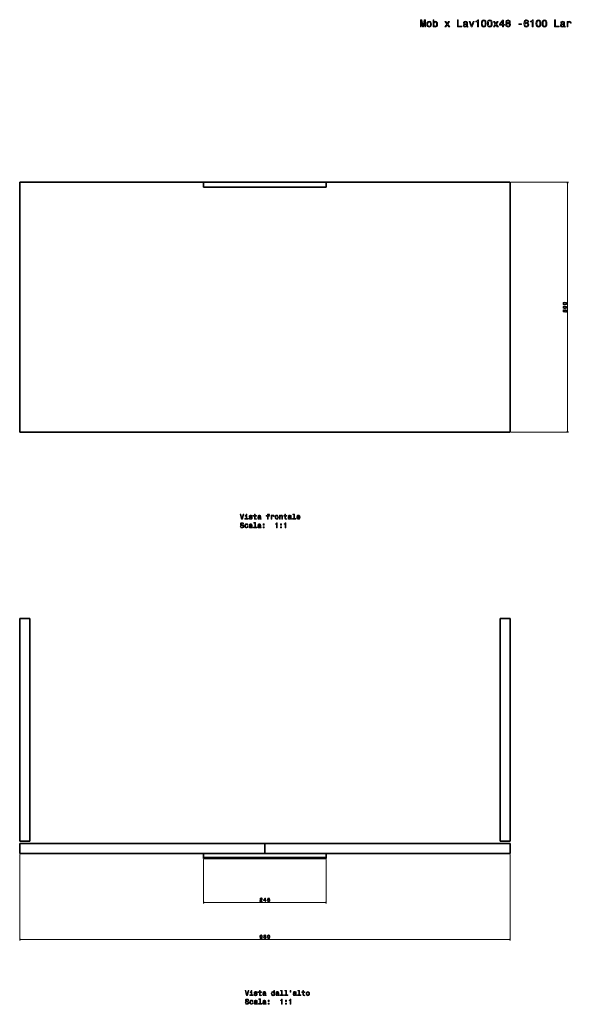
# Model space of a CAD drawing. Extents: x 104 to 2246, y -100 to 1869.
# Tile 1 of 2: x 104 to 1207, y -100 to 1869. Entities that reach past the tile are written whole.
import ezdxf

# ---------------------------------------------------------------- set-up
doc = ezdxf.new("R2010")
doc.units = 0

msp = doc.modelspace()

# ---------------------------------------------------------------- linework, layer by layer
at = {"color": 7, "lineweight": 35}
for p, q in [((594.5, 1544.4), (104.5, 1544.4)), ((594.5, 1544.4), (104.5, 1544.4)), ((104.5, 1544.4), (594.5, 1544.4)), ((104.5, 1044.4), (104.5, 1544.4)), ((104.5, 1544.4), (104.5, 1044.4)), ((104.5, 1544.4), (124.5, 1544.4)), ((124.5, 1544.4), (104.5, 1544.4)), ((717, 1544.4), (472, 1544.4)), ((472, 1544.4), (717, 1544.4)), ((717, 1544.4), (472, 1544.4)), ((1084.5, 1544.4), (594.5, 1544.4)), ((1084.5, 1544.4), (594.5, 1544.4)), ((594.5, 1544.4), (1084.5, 1544.4)), ((1064.5, 1544.4), (1084.5, 1544.4)), ((1084.5, 1544.4), (1064.5, 1544.4)), ((1084.5, 1044.4), (1084.5, 1544.4)), ((1084.5, 1044.4), (1084.5, 1544.4)), ((1084.5, 1544.4), (1084.5, 1044.4)), ((1084.5, 1544.4), (1084.5, 1044.4)), ((1084.5, 1044.4), (1084.5, 1544.4)), ((472, 1534.4), (717, 1534.4)), ((717, 1534.4), (472, 1534.4)), ((594.5, 1044.4), (104.5, 1044.4)), ((104.5, 1044.4), (594.5, 1044.4)), ((594.5, 1044.4), (1084.5, 1044.4)), ((1084.5, 1044.4), (594.5, 1044.4)), ((104.5, 671.8), (104.5, 226.8)), ((104.5, 226.8), (104.5, 671.8)), ((104.5, 671.8), (124.5, 671.8)), ((124.5, 671.8), (104.5, 671.8)), ((124.5, 226.8), (124.5, 671.8)), ((124.5, 226.8), (124.5, 671.8)), ((124.5, 671.8), (124.5, 226.8)), ((1064.5, 671.8), (1064.5, 226.8)), ((1064.5, 226.8), (1064.5, 671.8)), ((1064.5, 671.8), (1084.5, 671.8)), ((1084.5, 671.8), (1064.5, 671.8)), ((1084.5, 226.8), (1084.5, 671.8)), ((1084.5, 226.8), (1084.5, 671.8)), ((1084.5, 671.8), (1084.5, 226.8)), ((104.5, 226.8), (124.5, 226.8)), ((104.5, 226.8), (124.5, 226.8)), ((124.5, 226.8), (104.5, 226.8)), ((104.5, 221.8), (104.5, 201.8)), ((104.5, 221.8), (594.5, 221.8)), ((104.5, 201.8), (104.5, 221.8)), ((594.5, 221.8), (104.5, 221.8)), ((594.5, 221.8), (594.5, 201.8)), ((1084.5, 221.8), (594.5, 221.8)), ((594.5, 221.8), (1084.5, 221.8)), ((594.5, 201.8), (594.5, 221.8)), ((1064.5, 226.8), (1084.5, 226.8)), ((1064.5, 226.8), (1084.5, 226.8)), ((1084.5, 226.8), (1064.5, 226.8)), ((1084.5, 201.8), (1084.5, 221.8)), ((1084.5, 221.8), (1084.5, 201.8)), ((1084.5, 201.8), (1084.5, 221.8)), ((104.5, 201.8), (472, 201.8)), ((594.5, 201.8), (104.5, 201.8)), ((104.5, 201.8), (594.5, 201.8)), ((717, 201.8), (472, 201.8)), ((472, 201.8), (717, 201.8)), ((594.5, 201.8), (1084.5, 201.8)), ((1084.5, 201.8), (594.5, 201.8)), ((717, 201.8), (1084.5, 201.8)), ((717, 193.8), (472, 193.8)), ((472, 193.8), (717, 193.8)), ((717, 191.8), (472, 191.8)), ((472, 191.8), (717, 191.8)), ((472, 191.8), (717, 191.8))]:
    msp.add_line(p, q, dxfattribs=at)
at = {"color": 7, "lineweight": 35, "ltscale": 0.25}
for p, q in [((472, 1534.4), (472, 1544.4)), ((472, 1544.4), (472, 1534.4)), ((717, 1544.4), (717, 1534.4)), ((717, 1534.4), (717, 1544.4)), ((717, 191.8), (717, 201.8))]:
    msp.add_line(p, q, dxfattribs=at)
at = {"color": 7, "lineweight": 35, "ltscale": 0.05}
for p, q in [((717, 1542.4), (717, 1544.4)), ((472, 191.8), (472, 193.8)), ((472, 193.8), (472, 191.8)), ((717, 193.8), (717, 191.8)), ((717, 191.8), (717, 193.8))]:
    msp.add_line(p, q, dxfattribs=at)
at = {"color": 7, "lineweight": 35, "ltscale": 0.2}
for p, q in [((717, 1534.4), (717, 1542.4)), ((472, 193.8), (472, 201.8)), ((472, 201.8), (472, 193.8)), ((717, 201.8), (717, 193.8)), ((717, 193.8), (717, 201.8))]:
    msp.add_line(p, q, dxfattribs=at)
at = {"color": 7, "lineweight": 13}
for p, q in [((1086.5, 1544.4), (1201.5, 1544.4)), ((1199.5, 1544.4), (1199.5, 1044.4)), ((1086.5, 1044.4), (1201.5, 1044.4)), ((104.5, 199.8), (104.5, 28)), ((1084.5, 199.8), (1084.5, 28)), ((472, 189.8), (472, 102)), ((717, 189.8), (717, 102)), ((472, 104), (717, 104)), ((104.5, 30), (1084.5, 30))]:
    msp.add_line(p, q, dxfattribs=at)
for points in [[(905.5, 1855), (907.1, 1855), (907.1, 1867.7), (909.7, 1855), (911.4, 1855), (914, 1867.7), (914, 1855), (915.6, 1855), (915.6, 1869), (913.2, 1869), (910.6, 1856.6), (908, 1869), (905.5, 1869)], [(918, 1860.4), (918.3, 1857.9), (919.3, 1856.1), (920.7, 1855), (922.7, 1854.6), (924.7, 1855), (926.1, 1856.1), (927.1, 1857.9), (927.4, 1860.4), (927.1, 1862.9), (926.1, 1864.7), (924.7, 1865.8), (922.7, 1866.2), (920.7, 1865.8), (919.3, 1864.7), (918.3, 1862.9)], [(919.8, 1860.4), (920, 1862.2), (920.6, 1863.5), (921.5, 1864.3), (922.7, 1864.6), (923.9, 1864.3), (924.8, 1863.6), (925.4, 1862.2), (925.6, 1860.4), (925.4, 1858.6), (924.8, 1857.2), (923.9, 1856.4), (922.7, 1856.2), (921.5, 1856.4), (920.6, 1857.2), (920, 1858.6)], [(932.4, 1856.7), (933.7, 1855.1), (935.5, 1854.6), (937.2, 1855), (938.5, 1856.1), (939.4, 1858), (939.7, 1860.4), (939.4, 1862.9), (938.5, 1864.7), (937.2, 1865.8), (935.5, 1866.2), (933.7, 1865.7), (933, 1865), (932.4, 1864.2), (932.4, 1869.5), (930.6, 1869.5), (930.6, 1855), (932.4, 1855)], [(937.9, 1860.4), (937.7, 1858.6), (937.1, 1857.3), (936.3, 1856.5), (935.2, 1856.2), (934, 1856.5), (933.1, 1857.3), (932.6, 1858.6), (932.4, 1860.4), (932.6, 1862.2), (933.1, 1863.5), (934, 1864.3), (935.2, 1864.6), (936.3, 1864.3), (937.1, 1863.5), (937.7, 1862.2)], [(956.3, 1855), (959, 1859.2), (961.9, 1855), (964.1, 1855), (960.2, 1860.6), (963.8, 1865.8), (961.8, 1865.8), (959.1, 1861.9), (956.5, 1865.8), (954.4, 1865.8), (958, 1860.6), (954.2, 1855)], [(979.3, 1855), (988.3, 1855), (988.3, 1856.7), (981.2, 1856.7), (981.2, 1869), (979.3, 1869)], [(997.8, 1856.4), (997.8, 1856.3), (997.9, 1855.7), (998.2, 1855.2), (999.5, 1854.8), (1000.5, 1854.9), (1000.5, 1856.3), (1000.1, 1856.3), (999.5, 1856.5), (999.4, 1857.3), (999.4, 1862.9), (999.2, 1864.4), (998.5, 1865.4), (997.2, 1866), (995.5, 1866.2), (993.8, 1866), (992.6, 1865.3), (991.8, 1864.2), (991.5, 1862.8), (991.5, 1862.7), (993.1, 1862.7), (993.2, 1863.5), (993.7, 1864.1), (994.4, 1864.5), (995.4, 1864.6), (996.4, 1864.5), (997.1, 1864.2), (997.6, 1863.7), (997.7, 1863), (997.6, 1862.1), (997.3, 1861.7), (996.5, 1861.5), (995, 1861.3), (993.2, 1861), (992, 1860.3), (991.3, 1859.3), (991.1, 1857.8), (991.3, 1856.5), (991.9, 1855.5), (992.9, 1854.9), (994.3, 1854.7), (996.2, 1855.1)], [(997.6, 1858.8), (997.4, 1857.7), (996.8, 1856.9), (995.8, 1856.4), (994.6, 1856.2), (993.8, 1856.3), (993.3, 1856.6), (992.9, 1857.2), (992.8, 1858), (992.9, 1858.7), (993.2, 1859.2), (994.5, 1859.8), (996.2, 1860), (997.6, 1860.5)], [(1006.8, 1855), (1008.7, 1855), (1012.6, 1865.8), (1010.8, 1865.8), (1007.7, 1857.1), (1004.6, 1865.8), (1002.8, 1865.8)], [(1019.5, 1855), (1021.3, 1855), (1021.3, 1869.1), (1020, 1869.1), (1019.6, 1867.9), (1018.9, 1867), (1017.8, 1866.5), (1016.2, 1866.4), (1016.2, 1865), (1019.5, 1865)], [(1027.2, 1861.8), (1027.5, 1858.7), (1028.4, 1856.4), (1029.9, 1855), (1032, 1854.6), (1034.1, 1855), (1035.6, 1856.4), (1036.5, 1858.7), (1036.9, 1861.8), (1036.5, 1865), (1036.1, 1866.2), (1035.6, 1867.3), (1034.1, 1868.6), (1032, 1869.1), (1029.9, 1868.6), (1028.4, 1867.2), (1027.5, 1865)], [(1029.1, 1861.8), (1029.2, 1864.3), (1029.8, 1866), (1030.7, 1867.1), (1032, 1867.4), (1033.3, 1867.1), (1034.3, 1866), (1034.8, 1864.3), (1034.9, 1861.8), (1034.8, 1859.4), (1034.3, 1857.6), (1033.3, 1856.6), (1032, 1856.2), (1030.7, 1856.6), (1029.8, 1857.6), (1029.2, 1859.4)], [(1039.3, 1861.8), (1039.6, 1858.7), (1040.5, 1856.4), (1042.1, 1855), (1044.2, 1854.6), (1046.2, 1855), (1047.7, 1856.4), (1048.7, 1858.7), (1049, 1861.8), (1048.7, 1865), (1048.3, 1866.2), (1047.7, 1867.3), (1046.2, 1868.6), (1044.2, 1869.1), (1042.1, 1868.6), (1040.5, 1867.2), (1039.6, 1865)], [(1041.2, 1861.8), (1041.4, 1864.3), (1041.9, 1866), (1042.8, 1867.1), (1044.2, 1867.4), (1045.5, 1867.1), (1046.4, 1866), (1046.9, 1864.3), (1047.1, 1861.8), (1046.9, 1859.4), (1046.4, 1857.6), (1045.5, 1856.6), (1044.2, 1856.2), (1042.8, 1856.6), (1041.9, 1857.6), (1041.4, 1859.4)], [(1053.4, 1855), (1056.2, 1859.2), (1059.1, 1855), (1061.2, 1855), (1057.3, 1860.6), (1061, 1865.8), (1058.9, 1865.8), (1056.3, 1861.9), (1053.6, 1865.8), (1051.5, 1865.8), (1055.1, 1860.6), (1051.3, 1855)], [(1069.6, 1855), (1071.4, 1855), (1071.4, 1858.5), (1073.4, 1858.5), (1073.4, 1860.1), (1071.4, 1860.1), (1071.4, 1868.7), (1069.5, 1868.7), (1063.4, 1860.2), (1063.4, 1858.5), (1069.6, 1858.5)], [(1065.1, 1860.1), (1069.6, 1866.3), (1069.6, 1860.1)], [(1078.1, 1862.5), (1077.1, 1862), (1076.4, 1861.2), (1075.9, 1860.2), (1075.8, 1859), (1076.1, 1857.2), (1077, 1855.8), (1078.5, 1854.9), (1080.6, 1854.6), (1082.6, 1854.9), (1084.1, 1855.8), (1085.1, 1857.2), (1085.4, 1859), (1085.2, 1860.2), (1084.8, 1861.2), (1084.1, 1862), (1083.1, 1862.5), (1083.9, 1863), (1084.5, 1863.7), (1084.8, 1864.5), (1084.9, 1865.5), (1084.6, 1866.9), (1083.8, 1868.1), (1082.4, 1868.8), (1080.6, 1869.1), (1078.8, 1868.8), (1077.4, 1868.1), (1076.5, 1866.9), (1076.2, 1865.5), (1076.3, 1864.5), (1076.7, 1863.7)], [(1077.7, 1859), (1077.9, 1860.1), (1078.5, 1860.9), (1079.4, 1861.4), (1080.6, 1861.6), (1081.8, 1861.4), (1082.7, 1860.9), (1083.3, 1860.1), (1083.5, 1859), (1083.3, 1857.9), (1082.7, 1857), (1081.8, 1856.5), (1080.6, 1856.3), (1079.4, 1856.5), (1078.5, 1857), (1077.9, 1857.9)], [(1078.1, 1865.3), (1078.3, 1866.2), (1078.8, 1866.9), (1079.6, 1867.3), (1080.6, 1867.5), (1081.6, 1867.3), (1082.4, 1866.9), (1082.8, 1866.2), (1083, 1865.3), (1082.8, 1864.4), (1082.4, 1863.7), (1081.6, 1863.2), (1080.6, 1863.1), (1079.6, 1863.3), (1078.8, 1863.7), (1078.3, 1864.4)], [(1102.4, 1859.6), (1107.3, 1859.6), (1107.3, 1861.2), (1102.4, 1861.2)], [(1121.9, 1865.2), (1121.5, 1866.8), (1120.6, 1868.1), (1119.2, 1868.8), (1117.4, 1869.1), (1116.3, 1868.9), (1115.2, 1868.6), (1114.3, 1867.9), (1113.6, 1867.1), (1112.9, 1865.9), (1112.5, 1864.6), (1112.2, 1863), (1112.1, 1861.2), (1112.5, 1858.3), (1113.5, 1856.3), (1115, 1855), (1117.2, 1854.6), (1119.2, 1854.9), (1120.7, 1855.9), (1121.6, 1857.4), (1122, 1859.3), (1121.6, 1861.2), (1120.7, 1862.7), (1119.3, 1863.6), (1117.5, 1863.9), (1115.6, 1863.5), (1114.2, 1862.4), (1114.5, 1864.6), (1115.1, 1866.2), (1116.1, 1867.1), (1117.5, 1867.5), (1118.5, 1867.3), (1119.2, 1866.9), (1119.7, 1866.2), (1120, 1865.2)], [(1120, 1859.3), (1119.8, 1858), (1119.2, 1857), (1118.3, 1856.4), (1117.2, 1856.2), (1116, 1856.4), (1115.1, 1857), (1114.5, 1858), (1114.3, 1859.2), (1114.5, 1860.5), (1115.1, 1861.4), (1116, 1862), (1117.3, 1862.3), (1118.4, 1862), (1119.2, 1861.5), (1119.8, 1860.5)], [(1128.8, 1855), (1130.6, 1855), (1130.6, 1869.1), (1129.3, 1869.1), (1128.9, 1867.9), (1128.2, 1867), (1127.1, 1866.5), (1125.5, 1866.4), (1125.5, 1865), (1128.8, 1865)], [(1136.4, 1861.8), (1136.8, 1858.7), (1137.7, 1856.4), (1139.2, 1855), (1141.3, 1854.6), (1143.4, 1855), (1144.9, 1856.4), (1145.8, 1858.7), (1146.2, 1861.8), (1145.8, 1865), (1145.4, 1866.2), (1144.9, 1867.3), (1143.4, 1868.6), (1141.3, 1869.1), (1139.2, 1868.6), (1137.7, 1867.2), (1136.8, 1865)], [(1138.4, 1861.8), (1138.5, 1864.3), (1139.1, 1866), (1140, 1867.1), (1141.3, 1867.4), (1142.6, 1867.1), (1143.5, 1866), (1144.1, 1864.3), (1144.2, 1861.8), (1144.1, 1859.4), (1143.5, 1857.6), (1142.6, 1856.6), (1141.3, 1856.2), (1140, 1856.6), (1139.1, 1857.6), (1138.5, 1859.4)], [(1148.6, 1861.8), (1148.9, 1858.7), (1149.8, 1856.4), (1151.4, 1855), (1153.5, 1854.6), (1155.5, 1855), (1157, 1856.4), (1158, 1858.7), (1158.3, 1861.8), (1158, 1865), (1157.6, 1866.2), (1157, 1867.3), (1155.5, 1868.6), (1153.5, 1869.1), (1151.4, 1868.6), (1149.8, 1867.2), (1148.9, 1865)], [(1150.5, 1861.8), (1150.7, 1864.3), (1151.2, 1866), (1152.1, 1867.1), (1153.5, 1867.4), (1154.8, 1867.1), (1155.7, 1866), (1156.2, 1864.3), (1156.4, 1861.8), (1156.2, 1859.4), (1155.7, 1857.6), (1154.8, 1856.6), (1153.5, 1856.2), (1152.1, 1856.6), (1151.2, 1857.6), (1150.7, 1859.4)], [(1173.6, 1855), (1182.6, 1855), (1182.6, 1856.7), (1175.5, 1856.7), (1175.5, 1869), (1173.6, 1869)], [(1192.1, 1856.4), (1192.1, 1856.3), (1192.2, 1855.7), (1192.5, 1855.2), (1193.8, 1854.8), (1194.8, 1854.9), (1194.8, 1856.3), (1194.4, 1856.3), (1193.8, 1856.5), (1193.7, 1857.3), (1193.7, 1862.9), (1193.5, 1864.4), (1192.8, 1865.4), (1191.5, 1866), (1189.8, 1866.2), (1188.1, 1866), (1186.9, 1865.3), (1186.1, 1864.2), (1185.8, 1862.8), (1185.8, 1862.7), (1187.4, 1862.7), (1187.5, 1863.5), (1188, 1864.1), (1188.7, 1864.5), (1189.7, 1864.6), (1190.7, 1864.5), (1191.4, 1864.2), (1191.9, 1863.7), (1192, 1863), (1191.9, 1862.1), (1191.6, 1861.7), (1190.8, 1861.5), (1189.3, 1861.3), (1187.5, 1861), (1186.3, 1860.3), (1185.6, 1859.3), (1185.4, 1857.8), (1185.6, 1856.5), (1186.2, 1855.5), (1187.2, 1854.9), (1188.6, 1854.7), (1190.5, 1855.1)], [(1191.9, 1858.8), (1191.7, 1857.7), (1191.1, 1856.9), (1190.1, 1856.4), (1188.9, 1856.2), (1188.1, 1856.3), (1187.6, 1856.6), (1187.2, 1857.2), (1187.1, 1858), (1187.2, 1858.7), (1187.5, 1859.2), (1188.8, 1859.8), (1190.5, 1860), (1191.9, 1860.5)], [(1198.5, 1855), (1200.3, 1855), (1200.3, 1861.2), (1200.5, 1862.7), (1201, 1863.7), (1201.9, 1864.4), (1203.1, 1864.6), (1204, 1864.5), (1204.7, 1864.1), (1205.1, 1863.4), (1205.2, 1862.5), (1207, 1862.5), (1206.8, 1864.1), (1206.1, 1865.3), (1205, 1866), (1203.5, 1866.2), (1202.4, 1866), (1201.5, 1865.6), (1200.8, 1865), (1200.1, 1864), (1200.1, 1865.8), (1198.5, 1865.8)], [(1194.1, 1299.5), (1195.7, 1299.6), (1196.8, 1300.1), (1197.5, 1300.8), (1197.7, 1301.9), (1197.5, 1302.9), (1196.8, 1303.7), (1195.7, 1304.1), (1194.1, 1304.3), (1192.5, 1304.1), (1191.9, 1304), (1191.4, 1303.7), (1190.7, 1302.9), (1190.5, 1301.9), (1190.7, 1300.8), (1191.4, 1300.1), (1192.5, 1299.6)], [(1194.1, 1300.4), (1192.9, 1300.5), (1192, 1300.8), (1191.5, 1301.2), (1191.3, 1301.9), (1191.5, 1302.6), (1192, 1303), (1192.9, 1303.3), (1194.1, 1303.3), (1195.3, 1303.3), (1196.2, 1303), (1196.7, 1302.6), (1196.9, 1301.9), (1196.7, 1301.2), (1196.2, 1300.8), (1195.3, 1300.5)], [(1194.1, 1292), (1195.7, 1292.1), (1196.8, 1292.6), (1197.5, 1293.4), (1197.7, 1294.4), (1197.5, 1295.5), (1196.8, 1296.2), (1195.7, 1296.7), (1194.1, 1296.8), (1192.5, 1296.7), (1191.9, 1296.5), (1191.4, 1296.2), (1190.7, 1295.5), (1190.5, 1294.4), (1190.7, 1293.4), (1191.4, 1292.6), (1192.5, 1292.1)], [(1195.7, 1284.4), (1196.5, 1284.7), (1197.2, 1285.2), (1197.6, 1285.9), (1197.7, 1286.8), (1197.5, 1287.8), (1197, 1288.6), (1196.3, 1289.1), (1195.3, 1289.3), (1194.3, 1289.2), (1193.6, 1288.7), (1193.1, 1287.9), (1192.9, 1286.9), (1193.1, 1286.2), (1193.4, 1285.6), (1191.5, 1285.9), (1191.5, 1288.9), (1190.7, 1288.9), (1190.7, 1285.2), (1194.4, 1284.6), (1194.4, 1285.4), (1193.9, 1286), (1193.7, 1286.8), (1193.8, 1287.4), (1194.2, 1287.9), (1194.7, 1288.2), (1195.3, 1288.3), (1195.9, 1288.2), (1196.4, 1287.9), (1196.7, 1287.4), (1196.9, 1286.8), (1196.8, 1286.2), (1196.6, 1285.8), (1196.2, 1285.5), (1195.7, 1285.4)], [(1194.1, 1293), (1192.9, 1293), (1192, 1293.3), (1191.5, 1293.7), (1191.3, 1294.4), (1191.5, 1295.1), (1192, 1295.5), (1192.9, 1295.8), (1194.1, 1295.9), (1195.3, 1295.8), (1196.2, 1295.5), (1196.7, 1295.1), (1196.9, 1294.4), (1196.7, 1293.7), (1196.2, 1293.3), (1195.3, 1293)], [(551.3, 880.6), (548.8, 872), (546.3, 880.6), (544.9, 880.6), (548.1, 870.5), (549.6, 870.5), (552.7, 880.6)], [(558.4, 871.6), (558.4, 878), (555.1, 878), (555.1, 876.9), (557.1, 876.9), (557.1, 871.6), (554.5, 871.6), (554.5, 870.5), (561, 870.5), (561, 871.6)], [(558.4, 880.9), (557.1, 880.9), (557.1, 879.4), (558.4, 879.4)], [(567, 875), (565.8, 875.3), (564.9, 875.7), (564.6, 876.3), (564.6, 876.8), (564.9, 877.2), (565.4, 877.4), (566.1, 877.5), (566.8, 877.4), (567.4, 877.1), (567.7, 876.7), (567.8, 876.2), (569.1, 876.2), (569.1, 876.2), (568.9, 877.2), (568.3, 877.9), (567.4, 878.4), (566.1, 878.5), (564.9, 878.4), (564, 877.9), (563.5, 877.2), (563.3, 876.3), (563.4, 875.4), (563.8, 874.8), (564.5, 874.4), (565.5, 874.1), (566.9, 873.8), (567.7, 873.4), (568, 873.1), (568, 872.7), (567.9, 872.1), (567.6, 871.7), (567, 871.5), (566.3, 871.4), (565.5, 871.5), (564.9, 871.8), (564.5, 872.3), (564.3, 872.9), (563.1, 872.9), (563.3, 871.8), (563.9, 871), (564.8, 870.5), (566.1, 870.3), (567.5, 870.5), (568.5, 871), (569.1, 871.8), (569.3, 872.8), (569.2, 873.7), (568.7, 874.3), (568, 874.7)], [(573.6, 876.9), (573.6, 873.1), (573.7, 871.8), (574.1, 870.9), (574.9, 870.4), (576.2, 870.3), (577.7, 870.3), (577.7, 871.4), (576.6, 871.3), (575.7, 871.5), (575.1, 871.8), (574.9, 872.4), (574.8, 873.3), (574.8, 876.9), (577.7, 876.9), (577.7, 878), (574.8, 878), (574.8, 880.3), (573.6, 880.3), (573.6, 878), (571.4, 878), (571.4, 876.9)], [(585.1, 871.5), (585.1, 871.5), (585.2, 871), (585.4, 870.7), (586.3, 870.4), (587.1, 870.5), (587.1, 871.5), (586.7, 871.4), (586.3, 871.6), (586.3, 872.2), (586.3, 876.2), (586.1, 877.2), (585.6, 878), (584.7, 878.4), (583.5, 878.5), (582.3, 878.4), (581.4, 877.9), (580.8, 877.1), (580.6, 876.1), (580.6, 876), (581.8, 876), (581.9, 876.6), (582.2, 877.1), (582.7, 877.3), (583.4, 877.4), (584.1, 877.4), (584.6, 877.1), (584.9, 876.8), (585, 876.2), (585, 875.6), (584.8, 875.3), (584.2, 875.2), (583.1, 875.1), (581.9, 874.8), (581, 874.4), (580.5, 873.6), (580.3, 872.6), (580.5, 871.6), (580.9, 870.9), (581.6, 870.5), (582.6, 870.3), (584, 870.6)], [(585, 873.2), (584.8, 872.5), (584.4, 871.9), (583.7, 871.5), (582.8, 871.4), (582.3, 871.5), (581.9, 871.7), (581.6, 872.1), (581.6, 872.7), (581.6, 873.2), (581.9, 873.5), (582.8, 874), (584, 874.1), (585, 874.5)], [(599.7, 876.9), (599.7, 870.5), (600.9, 870.5), (600.9, 876.9), (603.8, 876.9), (603.8, 878), (600.9, 878), (600.9, 878.5), (601, 879.1), (601.4, 879.5), (601.9, 879.7), (602.7, 879.8), (603.8, 879.7), (603.8, 880.8), (602.4, 880.9), (601.2, 880.8), (600.3, 880.4), (599.8, 879.7), (599.7, 878.7), (599.7, 878), (597.3, 878), (597.3, 876.9)], [(607.1, 870.5), (608.3, 870.5), (608.3, 875), (608.4, 876), (608.8, 876.8), (609.5, 877.3), (610.3, 877.4), (611, 877.3), (611.4, 877), (611.7, 876.5), (611.8, 875.9), (613.1, 875.9), (612.9, 877), (612.5, 877.9), (611.7, 878.4), (610.6, 878.5), (609.8, 878.4), (609.2, 878.1), (608.6, 877.7), (608.2, 877), (608.2, 878.3), (607.1, 878.3)], [(614.9, 874.4), (615.1, 872.6), (615.8, 871.3), (616.8, 870.5), (618.2, 870.3), (619.6, 870.5), (620.7, 871.3), (621.3, 872.6), (621.6, 874.4), (621.3, 876.2), (620.7, 877.5), (619.6, 878.3), (618.2, 878.5), (616.8, 878.3), (615.8, 877.5), (615.1, 876.2)], [(616.2, 874.4), (616.3, 875.7), (616.7, 876.6), (617.4, 877.2), (618.2, 877.4), (619.1, 877.2), (619.7, 876.7), (620.1, 875.7), (620.3, 874.4), (620.1, 873.1), (619.7, 872.2), (619.1, 871.6), (618.2, 871.4), (617.4, 871.6), (616.7, 872.2), (616.3, 873.1)], [(623.9, 870.5), (625.2, 870.5), (625.2, 875), (625.3, 876), (625.7, 876.8), (626.4, 877.2), (627.3, 877.4), (627.9, 877.3), (628.4, 876.9), (628.6, 876.2), (628.7, 875.4), (628.7, 870.5), (629.9, 870.5), (629.9, 875.6), (629.9, 876.6), (629.6, 877.5), (628.8, 878.3), (627.4, 878.5), (626.7, 878.4), (626.1, 878.2), (625.6, 877.7), (625.1, 877.1), (625.1, 878.3), (623.9, 878.3)], [(634.3, 876.9), (634.3, 873.1), (634.4, 871.8), (634.8, 870.9), (635.6, 870.4), (637, 870.3), (638.5, 870.3), (638.5, 871.4), (637.4, 871.3), (636.4, 871.5), (635.8, 871.8), (635.6, 872.4), (635.6, 873.3), (635.6, 876.9), (638.5, 876.9), (638.5, 878), (635.6, 878), (635.6, 880.3), (634.3, 880.3), (634.3, 878), (632.1, 878), (632.1, 876.9)], [(645.9, 871.5), (645.9, 871.5), (645.9, 871), (646.2, 870.7), (647.1, 870.4), (647.8, 870.5), (647.8, 871.5), (647.5, 871.4), (647.1, 871.6), (647, 872.2), (647, 876.2), (646.8, 877.2), (646.3, 878), (645.4, 878.4), (644.2, 878.5), (643, 878.4), (642.1, 877.9), (641.5, 877.1), (641.3, 876.1), (641.3, 876), (642.5, 876), (642.6, 876.6), (642.9, 877.1), (643.4, 877.3), (644.2, 877.4), (644.9, 877.4), (645.4, 877.1), (645.7, 876.8), (645.8, 876.2), (645.7, 875.6), (645.5, 875.3), (644.9, 875.2), (643.8, 875.1), (642.6, 874.8), (641.7, 874.4), (641.2, 873.6), (641, 872.6), (641.2, 871.6), (641.6, 870.9), (642.3, 870.5), (643.3, 870.3), (644.7, 870.6)], [(645.7, 873.2), (645.6, 872.5), (645.1, 871.9), (644.4, 871.5), (643.5, 871.4), (643, 871.5), (642.6, 871.7), (642.4, 872.1), (642.3, 872.7), (642.4, 873.2), (642.6, 873.5), (643.5, 874), (644.7, 874.1), (645.7, 874.5)], [(652.5, 879.8), (652.5, 871.6), (649.9, 871.6), (649.9, 870.5), (656.3, 870.5), (656.3, 871.6), (653.7, 871.6), (653.7, 880.9), (650.5, 880.9), (650.5, 879.8)], [(659.7, 874), (664.8, 874), (664.8, 874.6), (664.6, 876.3), (664, 877.5), (662.9, 878.3), (661.6, 878.5), (660.3, 878.3), (659.3, 877.5), (658.6, 876.1), (658.4, 874.4), (658.6, 872.6), (659.3, 871.3), (660.3, 870.5), (661.6, 870.3), (662.7, 870.5), (663.6, 870.9), (664.3, 871.7), (664.7, 872.8), (663.4, 872.8), (663.2, 872.2), (662.8, 871.7), (661.7, 871.4), (660.9, 871.6), (660.3, 872.1), (659.9, 872.9), (659.7, 874)], [(659.7, 875.1), (659.9, 876.1), (660.3, 876.8), (660.9, 877.3), (661.6, 877.4), (662.4, 877.3), (663, 876.8), (663.4, 876.1), (663.5, 875.1)], [(546.6, 856.6), (545.2, 856.6), (545.5, 855), (546.3, 853.9), (547.4, 853.2), (548.9, 853), (550.4, 853.2), (551.5, 853.9), (552.2, 854.8), (552.4, 856.2), (552.2, 857.3), (551.6, 858.1), (550.6, 858.6), (549.3, 859), (548.2, 859.3), (547.5, 859.6), (547, 860), (546.9, 860.8), (547, 861.4), (547.4, 861.9), (548, 862.2), (548.8, 862.3), (549.6, 862.2), (550.2, 861.8), (550.6, 861.2), (550.8, 860.3), (552.2, 860.3), (552.2, 860.3), (551.9, 861.7), (551.2, 862.7), (550.2, 863.3), (548.7, 863.5), (547.4, 863.3), (546.4, 862.7), (545.8, 861.8), (545.6, 860.6), (545.7, 859.5), (546.3, 858.7), (547.2, 858.2), (548.3, 857.9), (549.5, 857.5), (550.4, 857.2), (550.9, 856.8), (551.1, 856), (550.9, 855.2), (550.5, 854.7), (549.8, 854.3), (548.9, 854.2), (547.9, 854.4), (547.2, 854.8), (546.7, 855.6)], [(559.5, 858.4), (560.7, 858.4), (560.5, 859.6), (559.8, 860.5), (558.9, 861.1), (557.6, 861.3), (556.2, 861), (555.2, 860.2), (554.5, 858.9), (554.3, 857.1), (554.5, 855.4), (555.1, 854.1), (556.2, 853.3), (557.6, 853), (558.8, 853.2), (559.8, 853.8), (560.4, 854.8), (560.7, 856), (559.5, 856), (559.3, 855.2), (558.9, 854.6), (558.3, 854.2), (557.6, 854.1), (556.7, 854.3), (556.1, 854.9), (555.7, 855.8), (555.6, 857.2), (555.7, 858.4), (556.1, 859.4), (556.8, 860), (557.6, 860.2), (558.4, 860), (558.9, 859.7), (559.3, 859.2)], [(567.8, 854.3), (567.8, 854.2), (567.9, 853.7), (568.1, 853.4), (569, 853.1), (569.7, 853.2), (569.7, 854.2), (569.4, 854.2), (569, 854.4), (568.9, 854.9), (568.9, 858.9), (568.8, 860), (568.2, 860.7), (567.4, 861.1), (566.1, 861.3), (564.9, 861.1), (564, 860.6), (563.5, 859.8), (563.3, 858.8), (563.3, 858.8), (564.4, 858.8), (564.5, 859.4), (564.8, 859.8), (565.4, 860), (566.1, 860.1), (566.8, 860.1), (567.3, 859.9), (567.6, 859.5), (567.7, 859), (567.6, 858.4), (567.4, 858.1), (566.8, 857.9), (565.8, 857.8), (564.5, 857.5), (563.6, 857.1), (563.1, 856.4), (563, 855.3), (563.1, 854.3), (563.5, 853.6), (564.3, 853.2), (565.3, 853), (566.6, 853.3)], [(567.7, 856), (567.5, 855.2), (567, 854.6), (566.3, 854.3), (565.5, 854.1), (564.9, 854.2), (564.5, 854.4), (564.3, 854.8), (564.2, 855.4), (564.3, 855.9), (564.5, 856.3), (565.4, 856.7), (566.6, 856.8), (567.7, 857.2)], [(574.4, 862.5), (574.4, 854.3), (571.8, 854.3), (571.8, 853.3), (578.3, 853.3), (578.3, 854.3), (575.7, 854.3), (575.7, 863.6), (572.4, 863.6), (572.4, 862.5)], [(585.1, 854.3), (585.1, 854.2), (585.2, 853.7), (585.4, 853.4), (586.3, 853.1), (587.1, 853.2), (587.1, 854.2), (586.7, 854.2), (586.3, 854.4), (586.3, 854.9), (586.3, 858.9), (586.1, 860), (585.6, 860.7), (584.7, 861.1), (583.5, 861.3), (582.3, 861.1), (581.4, 860.6), (580.8, 859.8), (580.6, 858.8), (580.6, 858.8), (581.8, 858.8), (581.9, 859.4), (582.2, 859.8), (582.7, 860), (583.4, 860.1), (584.1, 860.1), (584.6, 859.9), (584.9, 859.5), (585, 859), (585, 858.4), (584.8, 858.1), (584.2, 857.9), (583.1, 857.8), (581.9, 857.5), (581, 857.1), (580.5, 856.4), (580.3, 855.3), (580.5, 854.3), (580.9, 853.6), (581.6, 853.2), (582.6, 853), (584, 853.3)], [(585, 856), (584.8, 855.2), (584.4, 854.6), (583.7, 854.3), (582.8, 854.1), (582.3, 854.2), (581.9, 854.4), (581.6, 854.8), (581.6, 855.4), (581.6, 855.9), (581.9, 856.3), (582.8, 856.7), (584, 856.8), (585, 857.2)], [(591.2, 858.9), (593.2, 858.9), (593.2, 861), (591.2, 861)], [(591.2, 853.3), (593.2, 853.3), (593.2, 855.4), (591.2, 855.4)], [(618, 853.3), (619.3, 853.3), (619.3, 863.3), (618.3, 863.3), (618, 862.5), (617.5, 861.9), (616.7, 861.5), (615.6, 861.4), (615.6, 860.4), (618, 860.4)], [(625.9, 858.9), (627.9, 858.9), (627.9, 861), (625.9, 861)], [(625.9, 853.3), (627.9, 853.3), (627.9, 855.4), (625.9, 855.4)], [(635.3, 853.3), (636.6, 853.3), (636.6, 863.3), (635.7, 863.3), (635.4, 862.5), (634.9, 861.9), (634.1, 861.5), (633, 861.4), (633, 860.4), (635.3, 860.4)], [(584.6, 106), (589.4, 106), (589.4, 106.9), (585.6, 106.9), (585.8, 107.3), (586.2, 107.7), (587.3, 108.5), (587.9, 108.8), (588.5, 109.2), (589, 109.7), (589.3, 110.3), (589.4, 111), (589.2, 111.8), (588.7, 112.5), (588, 112.9), (587.1, 113.1), (586.1, 112.9), (585.4, 112.4), (584.9, 111.7), (584.7, 110.7), (584.7, 110.5), (585.6, 110.5), (585.6, 110.6), (585.7, 111.3), (586, 111.8), (586.4, 112.1), (587, 112.2), (587.6, 112.1), (588, 111.9), (588.3, 111.5), (588.4, 111), (588.3, 110.5), (588.2, 110.1), (587.8, 109.8), (587.4, 109.5), (586.8, 109.1), (585.8, 108.5), (585.1, 107.9), (584.7, 107.1), (584.6, 106)], [(595.1, 106), (596, 106), (596, 107.7), (597, 107.7), (597, 108.5), (596, 108.5), (596, 112.9), (595, 112.9), (592, 108.6), (592, 107.7), (595.1, 107.7)], [(592.8, 108.5), (595.1, 111.7), (595.1, 108.5)], [(599.5, 107.8), (599.7, 107), (600.2, 106.4), (600.9, 106), (601.8, 105.8), (602.9, 106), (603.7, 106.5), (604.2, 107.3), (604.4, 108.3), (604.2, 109.2), (603.7, 109.9), (602.9, 110.4), (602, 110.6), (601.2, 110.5), (600.6, 110.1), (600.9, 112), (604, 112), (604, 112.9), (600.2, 112.9), (599.7, 109.1), (600.5, 109.1), (601.1, 109.6), (601.8, 109.8), (602.5, 109.7), (603, 109.4), (603.3, 108.9), (603.4, 108.2), (603.3, 107.6), (602.9, 107.1), (602.4, 106.8), (601.8, 106.7), (601.3, 106.7), (600.9, 107), (600.6, 107.3), (600.4, 107.8)], [(584.6, 33.7), (584.8, 32.9), (585.2, 32.3), (585.9, 31.9), (586.8, 31.8), (587.4, 31.9), (587.9, 32), (588.4, 32.3), (588.8, 32.8), (589.1, 33.3), (589.3, 34), (589.4, 34.8), (589.5, 35.7), (589.3, 37.1), (588.8, 38.2), (588, 38.8), (586.9, 39), (585.9, 38.9), (585.2, 38.4), (584.7, 37.6), (584.5, 36.7), (584.7, 35.7), (585.2, 35), (585.9, 34.5), (586.8, 34.4), (587.7, 34.6), (588.5, 35.1), (588.3, 34), (588, 33.2), (587.5, 32.8), (586.8, 32.6), (586.3, 32.7), (585.9, 32.9), (585.6, 33.2), (585.5, 33.7)], [(585.5, 36.7), (585.6, 37.3), (585.9, 37.8), (586.4, 38.1), (586.9, 38.2), (587.5, 38.1), (588, 37.8), (588.3, 37.3), (588.4, 36.7), (588.3, 36.1), (588, 35.6), (587.5, 35.3), (586.9, 35.2), (586.3, 35.3), (585.9, 35.6), (585.6, 36.1)], [(593.2, 35.8), (592.7, 35.5), (592.4, 35.1), (592.2, 34.6), (592.1, 34), (592.3, 33.1), (592.7, 32.4), (593.5, 32), (594.5, 31.8), (595.5, 32), (596.3, 32.4), (596.7, 33.1), (596.9, 34), (596.8, 34.6), (596.6, 35.1), (596.3, 35.5), (595.8, 35.8), (596.2, 36), (596.4, 36.3), (596.6, 36.7), (596.7, 37.2), (596.5, 37.9), (596.1, 38.5), (595.4, 38.9), (594.5, 39), (593.6, 38.9), (592.9, 38.5), (592.5, 37.9), (592.3, 37.2), (592.4, 36.7), (592.5, 36.3)], [(593.1, 34), (593.1, 34.5), (593.4, 34.9), (593.9, 35.2), (594.5, 35.3), (595.1, 35.2), (595.5, 34.9), (595.8, 34.5), (595.9, 34), (595.8, 33.4), (595.5, 33), (595.1, 32.7), (594.5, 32.6), (593.9, 32.7), (593.4, 33), (593.1, 33.4)], [(593.3, 37.1), (593.4, 37.6), (593.6, 37.9), (594, 38.1), (594.5, 38.2), (595, 38.1), (595.4, 37.9), (595.6, 37.6), (595.7, 37.1), (595.6, 36.7), (595.4, 36.3), (595, 36.1), (594.5, 36), (594, 36.1), (593.6, 36.3), (593.4, 36.7)], [(599.5, 35.4), (599.7, 33.8), (600.2, 32.7), (600.9, 32), (602, 31.8), (603, 32), (603.8, 32.7), (604.2, 33.8), (604.4, 35.4), (604.2, 37), (604, 37.6), (603.8, 38.1), (603, 38.8), (602, 39), (600.9, 38.8), (600.2, 38.1), (599.7, 37)], [(600.5, 35.4), (600.6, 36.6), (600.8, 37.5), (601.3, 38), (602, 38.2), (602.6, 38), (603.1, 37.5), (603.3, 36.6), (603.4, 35.4), (603.3, 34.2), (603.1, 33.3), (602.6, 32.8), (602, 32.6), (601.3, 32.8), (600.8, 33.3), (600.6, 34.2)], [(561.3, -72.1), (558.8, -80.6), (556.3, -72.1), (554.9, -72.1), (558.1, -82.1), (559.6, -82.1), (562.7, -72.1)], [(568.4, -81), (568.4, -74.6), (565.1, -74.6), (565.1, -75.7), (567.1, -75.7), (567.1, -81), (564.5, -81), (564.5, -82.1), (571, -82.1), (571, -81)], [(568.4, -71.7), (567.1, -71.7), (567.1, -73.2), (568.4, -73.2)], [(577, -77.6), (575.8, -77.3), (574.9, -77), (574.6, -76.3), (574.6, -75.8), (574.9, -75.5), (575.4, -75.2), (576.1, -75.2), (576.8, -75.2), (577.4, -75.5), (577.7, -75.9), (577.8, -76.4), (579.1, -76.4), (579.1, -76.4), (578.9, -75.4), (578.3, -74.7), (577.4, -74.2), (576.1, -74.1), (574.9, -74.2), (574, -74.7), (573.5, -75.4), (573.3, -76.3), (573.4, -77.2), (573.8, -77.8), (574.5, -78.2), (575.5, -78.5), (576.9, -78.9), (577.7, -79.2), (578, -79.5), (578, -79.9), (577.9, -80.5), (577.6, -80.9), (577, -81.1), (576.3, -81.2), (575.5, -81.1), (574.9, -80.8), (574.5, -80.4), (574.3, -79.7), (573.1, -79.7), (573.3, -80.8), (573.9, -81.7), (574.8, -82.2), (576.1, -82.4), (577.5, -82.2), (578.5, -81.7), (579.1, -80.9), (579.3, -79.8), (579.2, -78.9), (578.7, -78.3), (578, -77.9)], [(583.6, -75.7), (583.6, -79.6), (583.7, -80.8), (584.1, -81.7), (584.9, -82.2), (586.2, -82.4), (587.7, -82.3), (587.7, -81.2), (586.6, -81.3), (585.7, -81.2), (585.1, -80.8), (584.9, -80.2), (584.8, -79.3), (584.8, -75.7), (587.7, -75.7), (587.7, -74.6), (584.8, -74.6), (584.8, -72.3), (583.6, -72.3), (583.6, -74.6), (581.4, -74.6), (581.4, -75.7)], [(595.1, -81.1), (595.1, -81.1), (595.2, -81.6), (595.4, -82), (596.3, -82.2), (597.1, -82.1), (597.1, -81.1), (596.7, -81.2), (596.3, -81), (596.3, -80.4), (596.3, -76.4), (596.1, -75.4), (595.6, -74.7), (594.7, -74.2), (593.5, -74.1), (592.3, -74.2), (591.4, -74.7), (590.8, -75.5), (590.6, -76.5), (590.6, -76.6), (591.8, -76.6), (591.9, -76), (592.2, -75.6), (592.7, -75.3), (593.4, -75.2), (594.1, -75.3), (594.6, -75.5), (594.9, -75.9), (595, -76.4), (595, -77), (594.8, -77.3), (594.2, -77.4), (593.1, -77.5), (591.9, -77.8), (591, -78.3), (590.5, -79), (590.3, -80), (590.5, -81), (590.9, -81.7), (591.6, -82.2), (592.6, -82.3), (594, -82)], [(595, -79.4), (594.8, -80.1), (594.4, -80.7), (593.7, -81.1), (592.8, -81.2), (592.3, -81.1), (591.9, -80.9), (591.6, -80.5), (591.6, -79.9), (591.6, -79.4), (591.9, -79.1), (592.8, -78.7), (594, -78.5), (595, -78.1)], [(612.7, -80.9), (612.7, -82.1), (613.9, -82.1), (613.9, -71.7), (612.7, -71.7), (612.7, -75.5), (611.7, -74.4), (611.1, -74.2), (610.4, -74.1), (609.2, -74.4), (608.3, -75.2), (607.6, -76.5), (607.4, -78.2), (607.6, -79.9), (608.3, -81.3), (609.2, -82.1), (610.4, -82.4), (611.1, -82.3), (611.7, -82)], [(610.7, -75.2), (611.5, -75.4), (612.1, -76), (612.5, -76.9), (612.6, -78.2), (612.5, -79.5), (612.1, -80.5), (611.5, -81), (610.7, -81.2), (609.9, -81), (609.3, -80.5), (608.9, -79.5), (608.7, -78.2), (608.9, -76.9), (609.3, -76), (609.9, -75.4)], [(621.2, -81.1), (621.2, -81.1), (621.2, -81.6), (621.5, -82), (622.4, -82.2), (623.1, -82.1), (623.1, -81.1), (622.8, -81.2), (622.4, -81), (622.3, -80.4), (622.3, -76.4), (622.1, -75.4), (621.6, -74.7), (620.7, -74.2), (619.5, -74.1), (618.3, -74.2), (617.4, -74.7), (616.8, -75.5), (616.6, -76.5), (616.6, -76.6), (617.8, -76.6), (617.9, -76), (618.2, -75.6), (618.7, -75.3), (619.5, -75.2), (620.2, -75.3), (620.7, -75.5), (621, -75.9), (621.1, -76.4), (621, -77), (620.8, -77.3), (620.2, -77.4), (619.1, -77.5), (617.9, -77.8), (617, -78.3), (616.5, -79), (616.3, -80), (616.5, -81), (616.9, -81.7), (617.6, -82.2), (618.6, -82.3), (620, -82)], [(621, -79.4), (620.9, -80.1), (620.4, -80.7), (619.7, -81.1), (618.9, -81.2), (618.3, -81.1), (617.9, -80.9), (617.7, -80.5), (617.6, -79.9), (617.7, -79.4), (617.9, -79.1), (618.8, -78.7), (620, -78.5), (621, -78.1)], [(627.8, -72.8), (627.8, -81), (625.2, -81), (625.2, -82.1), (631.6, -82.1), (631.6, -81), (629, -81), (629, -71.7), (625.8, -71.7), (625.8, -72.8)], [(636.4, -72.8), (636.4, -81), (633.8, -81), (633.8, -82.1), (640.3, -82.1), (640.3, -81), (637.7, -81), (637.7, -71.7), (634.5, -71.7), (634.5, -72.8)], [(645.1, -71.7), (645.1, -75.6), (646.1, -75.6), (646.1, -71.7)], [(655.9, -81.1), (655.9, -81.1), (655.9, -81.6), (656.2, -82), (657.1, -82.2), (657.8, -82.1), (657.8, -81.1), (657.5, -81.2), (657.1, -81), (657, -80.4), (657, -76.4), (656.8, -75.4), (656.3, -74.7), (655.4, -74.2), (654.2, -74.1), (653, -74.2), (652.1, -74.7), (651.5, -75.5), (651.3, -76.5), (651.3, -76.6), (652.5, -76.6), (652.6, -76), (652.9, -75.6), (653.4, -75.3), (654.2, -75.2), (654.9, -75.3), (655.4, -75.5), (655.7, -75.9), (655.8, -76.4), (655.7, -77), (655.5, -77.3), (654.9, -77.4), (653.8, -77.5), (652.6, -77.8), (651.7, -78.3), (651.2, -79), (651, -80), (651.2, -81), (651.6, -81.7), (652.3, -82.2), (653.3, -82.3), (654.7, -82)], [(655.7, -79.4), (655.6, -80.1), (655.1, -80.7), (654.4, -81.1), (653.5, -81.2), (653, -81.1), (652.6, -80.9), (652.4, -80.5), (652.3, -79.9), (652.4, -79.4), (652.6, -79.1), (653.5, -78.7), (654.7, -78.5), (655.7, -78.1)], [(662.5, -72.8), (662.5, -81), (659.9, -81), (659.9, -82.1), (666.3, -82.1), (666.3, -81), (663.7, -81), (663.7, -71.7), (660.5, -71.7), (660.5, -72.8)], [(670.3, -75.7), (670.3, -79.6), (670.4, -80.8), (670.8, -81.7), (671.6, -82.2), (673, -82.4), (674.5, -82.3), (674.5, -81.2), (673.4, -81.3), (672.4, -81.2), (671.9, -80.8), (671.6, -80.2), (671.6, -79.3), (671.6, -75.7), (674.5, -75.7), (674.5, -74.6), (671.6, -74.6), (671.6, -72.3), (670.3, -72.3), (670.3, -74.6), (668.1, -74.6), (668.1, -75.7)], [(676.9, -78.2), (677.2, -80), (677.8, -81.3), (678.9, -82.1), (680.3, -82.4), (681.7, -82.1), (682.7, -81.3), (683.4, -80), (683.6, -78.2), (683.4, -76.5), (682.7, -75.2), (681.7, -74.4), (680.3, -74.1), (678.9, -74.4), (677.8, -75.2), (677.2, -76.5)], [(678.2, -78.2), (678.3, -76.9), (678.8, -76), (679.4, -75.4), (680.3, -75.2), (681.1, -75.4), (681.8, -76), (682.2, -76.9), (682.3, -78.2), (682.2, -79.5), (681.8, -80.5), (681.1, -81), (680.3, -81.2), (679.4, -81), (678.8, -80.5), (678.3, -79.5)], [(556.6, -96.1), (555.2, -96.1), (555.5, -97.6), (556.3, -98.7), (557.4, -99.4), (558.9, -99.6), (560.4, -99.4), (561.5, -98.8), (562.2, -97.8), (562.4, -96.5), (562.2, -95.3), (561.6, -94.5), (560.6, -94), (559.3, -93.6), (558.2, -93.4), (557.5, -93), (557, -92.6), (556.9, -91.9), (557, -91.2), (557.4, -90.7), (558, -90.4), (558.8, -90.3), (559.6, -90.4), (560.2, -90.8), (560.6, -91.5), (560.8, -92.3), (562.2, -92.3), (562.2, -92.3), (561.9, -91), (561.2, -89.9), (560.2, -89.3), (558.7, -89.1), (557.4, -89.3), (556.4, -89.9), (555.8, -90.9), (555.6, -92.1), (555.7, -93.1), (556.3, -93.9), (557.2, -94.4), (558.3, -94.7), (559.5, -95.1), (560.4, -95.4), (560.9, -95.9), (561.1, -96.6), (560.9, -97.4), (560.5, -97.9), (559.8, -98.3), (558.9, -98.4), (557.9, -98.3), (557.2, -97.8), (556.7, -97.1)], [(569.5, -94.2), (570.7, -94.2), (570.5, -93), (569.8, -92.1), (568.9, -91.6), (567.6, -91.3), (566.2, -91.6), (565.2, -92.4), (564.5, -93.8), (564.3, -95.5), (564.5, -97.3), (565.1, -98.6), (566.2, -99.4), (567.6, -99.6), (568.8, -99.4), (569.8, -98.8), (570.4, -97.9), (570.7, -96.6), (569.5, -96.6), (569.3, -97.4), (568.9, -98), (568.3, -98.4), (567.6, -98.5), (566.7, -98.3), (566.1, -97.7), (565.7, -96.8), (565.6, -95.5), (565.7, -94.2), (566.1, -93.2), (566.8, -92.7), (567.6, -92.5), (568.4, -92.6), (568.9, -92.9), (569.3, -93.5)], [(577.8, -98.3), (577.8, -98.4), (577.9, -98.9), (578.1, -99.2), (579, -99.5), (579.7, -99.4), (579.7, -98.4), (579.4, -98.5), (579, -98.3), (578.9, -97.7), (578.9, -93.7), (578.8, -92.7), (578.2, -91.9), (577.4, -91.5), (576.1, -91.3), (574.9, -91.5), (574, -92), (573.5, -92.8), (573.3, -93.8), (573.3, -93.9), (574.4, -93.9), (574.5, -93.3), (574.8, -92.8), (575.4, -92.6), (576.1, -92.5), (576.8, -92.5), (577.3, -92.8), (577.6, -93.1), (577.7, -93.7), (577.6, -94.3), (577.4, -94.6), (576.8, -94.7), (575.8, -94.8), (574.5, -95.1), (573.6, -95.5), (573.1, -96.3), (573, -97.3), (573.1, -98.3), (573.5, -99), (574.3, -99.4), (575.3, -99.6), (576.6, -99.3)], [(577.7, -96.6), (577.5, -97.4), (577, -98), (576.3, -98.3), (575.5, -98.5), (574.9, -98.4), (574.5, -98.2), (574.3, -97.8), (574.2, -97.2), (574.3, -96.7), (574.5, -96.3), (575.4, -95.9), (576.6, -95.8), (577.7, -95.4)], [(584.4, -90.1), (584.4, -98.3), (581.8, -98.3), (581.8, -99.4), (588.3, -99.4), (588.3, -98.3), (585.7, -98.3), (585.7, -89), (582.4, -89), (582.4, -90.1)], [(595.1, -98.3), (595.1, -98.4), (595.2, -98.9), (595.4, -99.2), (596.3, -99.5), (597.1, -99.4), (597.1, -98.4), (596.7, -98.5), (596.3, -98.3), (596.3, -97.7), (596.3, -93.7), (596.1, -92.7), (595.6, -91.9), (594.7, -91.5), (593.5, -91.3), (592.3, -91.5), (591.4, -92), (590.8, -92.8), (590.6, -93.8), (590.6, -93.9), (591.8, -93.9), (591.9, -93.3), (592.2, -92.8), (592.7, -92.6), (593.4, -92.5), (594.1, -92.5), (594.6, -92.8), (594.9, -93.1), (595, -93.7), (595, -94.3), (594.8, -94.6), (594.2, -94.7), (593.1, -94.8), (591.9, -95.1), (591, -95.5), (590.5, -96.3), (590.3, -97.3), (590.5, -98.3), (590.9, -99), (591.6, -99.4), (592.6, -99.6), (594, -99.3)], [(595, -96.6), (594.8, -97.4), (594.4, -98), (593.7, -98.3), (592.8, -98.5), (592.3, -98.4), (591.9, -98.2), (591.6, -97.8), (591.6, -97.2), (591.6, -96.7), (591.9, -96.3), (592.8, -95.9), (594, -95.8), (595, -95.4)], [(601.2, -93.8), (603.2, -93.8), (603.2, -91.6), (601.2, -91.6)], [(601.2, -99.4), (603.2, -99.4), (603.2, -97.2), (601.2, -97.2)], [(628, -99.4), (629.3, -99.4), (629.3, -89.3), (628.3, -89.3), (628, -90.2), (627.5, -90.8), (626.7, -91.1), (625.6, -91.2), (625.6, -92.2), (628, -92.2)], [(635.9, -93.8), (637.9, -93.8), (637.9, -91.6), (635.9, -91.6)], [(635.9, -99.4), (637.9, -99.4), (637.9, -97.2), (635.9, -97.2)], [(645.3, -99.4), (646.6, -99.4), (646.6, -89.3), (645.7, -89.3), (645.4, -90.2), (644.9, -90.8), (644.1, -91.1), (643, -91.2), (643, -92.2), (645.3, -92.2)]]:
    msp.add_lwpolyline(points, close=True, dxfattribs=at)
for points in [[(1200, 1542.5), (1199.5, 1544.4), (1199, 1542.5)], [(1199, 1046.3), (1199.5, 1044.4), (1200, 1046.3)], [(473.9, 104.5), (472, 104), (473.9, 103.5)], [(715.1, 103.5), (717, 104), (715.1, 104.5)], [(106.4, 30.5), (104.5, 30), (106.4, 29.5)], [(1082.6, 29.5), (1084.5, 30), (1082.6, 30.5)]]:
    msp.add_lwpolyline(points, dxfattribs=at)

doc.saveas('drawing.dxf')
